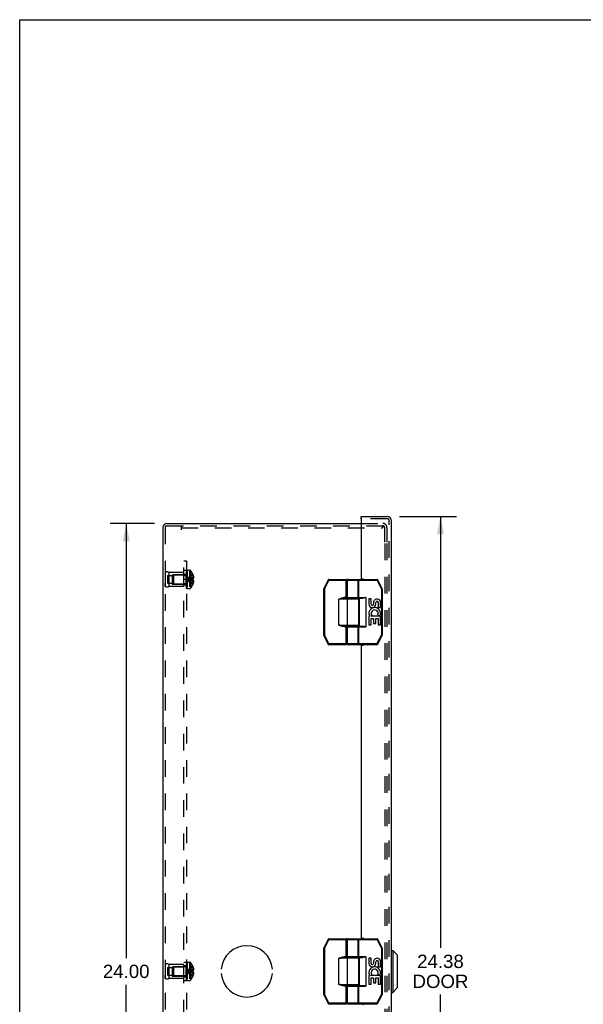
# Model space of a CAD drawing. Header units: inches. Extents: x 0 to 81, y 0 to 52.4.
# Tile 9 of 14: x 0 to 15.1, y 26 to 52.4. Entities that reach past the tile are written whole.
import ezdxf

# ---------------------------------------------------------------- set-up
doc = ezdxf.new("R2010")
doc.units = ezdxf.units.IN
doc.header["$LTSCALE"] = 4.452381
doc.header["$MEASUREMENT"] = 0
doc.linetypes.add('HIDDEN', pattern=[0.2, 0.1, -0.1])
doc.layers.get('0').update_dxf_attribs({"linetype": 'CONTINUOUS'})
for name, color, linetype in [('DEFAULT_2', 8, 'HIDDEN'), ('DIMENSIONS', 7, 'CONTINUOUS'), ('DOOR_ASSEMBLY', 7, 'CONTINUOUS'), ('OPEN', 7, 'CONTINUOUS'), ('SUBPANEL', 7, 'CONTINUOUS')]:
    doc.layers.add(name, color=color, linetype=linetype)
doc.styles.get("Standard").update_dxf_attribs({"font": 'arial.ttf'})
doc.dimstyles.new('DIMSTYLE_1', dxfattribs={"dimtxt": 0.357143, "dimasz": 0.47619, "dimexe": 0.09, "dimexo": 0.07, "dimgap": 0.0375, "dimtad": 0, "dimtih": 1, "dimtoh": 1, "dimzin": 4, "dimdsep": 46, "dimtxsty": 'Standard', "dimblk": '_FILLED', "dimblk1": '_FILLED', "dimblk2": '_FILLED', "dimcen": 0.09, "dimadec": 3, "dimazin": 1, "dimtfac": 1, "dimtdec": 3, "dimtofl": 0, "dimtmove": 0, "dimatfit": 3, "dimldrblk": '_FILLED', "dimfxl": 0, "dimtolj": 1, "dimtzin": 4, "dimarcsym": 0})

# ---------------------------------------------------------------- blocks, each defined once
blk = doc.blocks.new('_FILLED')
at = {"color": 0, "linetype": 'ByBlock'}
blk.add_solid([(0, 0), (-1, 0.2), (-1, -0.2)], dxfattribs=at)
blk = doc.blocks.new('*D8')
at = {"layer": 'DIMENSIONS', "color": 2, "linetype": 'Continuous'}
for p, q in [((10.17, 39.073), (11.691, 39.073)), ((11.262, 39.073), (11.262, 27.512)), ((11.262, 14.698), (11.262, 26.262)), ((10.17, 14.698), (11.691, 14.698))]:
    blk.add_line(p, q, dxfattribs=at)
at = {"layer": 'DIMENSIONS', "color": 2, "linetype": 'Continuous', "xscale": 0.4761904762, "yscale": 0.4761904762, "zscale": 0.4761904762}
for p, rotation in [((11.262, 39.073), 90), ((11.262, 14.698), 270)]:
    blk.add_blockref('_FILLED', p, dxfattribs=dict(at, rotation=rotation))
at = {"layer": 'DIMENSIONS', "color": 2, "linetype": 'Continuous', "insert": (11.262, 27.333), "char_height": 0.3571, "width": 1.49495, "attachment_point": 2, "line_spacing_factor": 0.9}
blk.add_mtext('24.38\\PDOOR', dxfattribs=at)
blk = doc.blocks.new('*D14')
at = {"layer": 'DIMENSIONS', "color": 2, "linetype": 'Continuous'}
for p, q in [((3.608, 38.886), (2.422, 38.886)), ((2.851, 38.886), (2.851, 27.243)), ((2.851, 14.886), (2.851, 26.529)), ((3.608, 14.886), (2.422, 14.886))]:
    blk.add_line(p, q, dxfattribs=at)
at = {"layer": 'DIMENSIONS', "color": 2, "linetype": 'Continuous', "xscale": 0.4761904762, "yscale": 0.4761904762, "zscale": 0.4761904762}
for p, rotation in [((2.851, 38.886), 90), ((2.851, 14.886), 270)]:
    blk.add_blockref('_FILLED', p, dxfattribs=dict(at, rotation=rotation))
at = {"layer": 'DIMENSIONS', "color": 2, "linetype": 'Continuous', "insert": (2.851, 27.065), "char_height": 0.3571, "width": 1.24801, "attachment_point": 2, "line_spacing_factor": 0.9}
blk.add_mtext('24.00', dxfattribs=at)

msp = doc.modelspace()

# ---------------------------------------------------------------- linework, layer by layer
at = {"color": 7, "linetype": 'Continuous'}
for p, q in [((0, 0), (0, 52.381)), ((0, 52.381), (80.952, 52.381))]:
    msp.add_line(p, q, dxfattribs=at)
at = {"color": 3, "linetype": 'Continuous'}
for p, q in [((3.942, 38.886), (9.139, 38.886)), ((3.83, 38.774), (3.83, 14.998))]:
    msp.add_line(p, q, dxfattribs=at)
msp.add_arc((3.942, 38.774), 0.112, 90, 180, dxfattribs=at)
at = {"layer": 'DEFAULT_2', "color": 8, "linetype": 'HIDDEN'}
for p, q in [((3.942, 38.826), (9.71, 38.826)), ((4.33, 38.714), (4.33, 38.826)), ((9.139, 38.886), (9.718, 38.886)), ((9.71, 38.826), (9.71, 38.766)), ((9.71, 38.826), (9.718, 38.826)), ((3.89, 38.774), (3.89, 14.998)), ((4.33, 38.766), (9.71, 38.766)), ((9.77, 38.386), (9.77, 38.774)), ((9.83, 38.774), (9.83, 38.386)), ((9.77, 38.346), (9.77, 15.426)), ((9.83, 38.346), (9.83, 15.426)), ((3.89, 37.574), (3.89, 37.198)), ((3.89, 37.574), (3.89, 37.486)), ((3.953, 37.487), (3.953, 37.284)), ((3.953, 37.487), (4.078, 37.487)), ((3.99, 37.574), (3.99, 37.198)), ((4.39, 37.574), (3.99, 37.574)), ((4.078, 37.511), (4.078, 37.261)), ((4.078, 37.511), (4.39, 37.511)), ((4.11, 37.5), (4.12, 37.51)), ((4.11, 37.5), (4.11, 37.272)), ((4.12, 37.51), (4.12, 37.262)), ((4.447, 37.51), (4.12, 37.51)), ((4.39, 37.198), (4.39, 37.574)), ((4.447, 37.51), (4.447, 37.262)), ((4.465, 37.14), (4.465, 37.629)), ((4.48, 37.629), (4.465, 37.629)), ((4.48, 37.629), (4.465, 37.629)), ((4.48, 37.624), (4.465, 37.624)), ((4.48, 37.622), (4.465, 37.622)), ((4.48, 37.613), (4.465, 37.613)), ((4.48, 37.594), (4.465, 37.594)), ((4.465, 37.594), (4.48, 37.594)), ((4.48, 37.592), (4.465, 37.592)), ((4.48, 37.59), (4.465, 37.59)), ((4.465, 37.587), (4.48, 37.587)), ((4.465, 37.584), (4.48, 37.584)), ((4.48, 37.577), (4.465, 37.577)), ((4.465, 37.574), (4.48, 37.574)), ((4.465, 37.568), (4.48, 37.568)), ((4.465, 37.566), (4.48, 37.566)), ((4.465, 37.565), (4.48, 37.565)), ((4.48, 37.564), (4.465, 37.564)), ((4.465, 37.54), (4.48, 37.54)), ((4.465, 37.528), (4.48, 37.528)), ((4.48, 37.524), (4.465, 37.524)), ((4.48, 37.523), (4.465, 37.523)), ((4.48, 37.52), (4.465, 37.52)), ((4.465, 37.513), (4.48, 37.513)), ((4.465, 37.511), (4.48, 37.511)), ((4.465, 37.51), (4.48, 37.51)), ((4.48, 37.498), (4.465, 37.498)), ((4.48, 37.485), (4.465, 37.485)), ((4.465, 37.469), (4.48, 37.469)), ((4.465, 37.458), (4.48, 37.458)), ((4.48, 37.629), (4.48, 37.14)), ((4.485, 37.14), (4.485, 37.632)), ((4.485, 37.632), (4.546, 37.632)), ((4.546, 37.632), (4.546, 37.14)), ((4.572, 37.62), (4.572, 37.152)), ((4.631, 37.526), (4.63, 37.526)), ((4.63, 37.526), (4.631, 37.525)), ((4.631, 37.525), (4.631, 37.404)), ((4.631, 37.49), (4.644, 37.49)), ((3.89, 37.198), (3.89, 37.286)), ((3.953, 37.284), (4.078, 37.284)), ((4.39, 37.198), (3.99, 37.198)), ((4.078, 37.261), (4.39, 37.261)), ((4.11, 37.272), (4.12, 37.262)), ((4.447, 37.262), (4.12, 37.262)), ((4.465, 37.439), (4.48, 37.439)), ((4.48, 37.433), (4.465, 37.433)), ((4.465, 37.432), (4.48, 37.432)), ((4.48, 37.424), (4.465, 37.424)), ((4.48, 37.399), (4.465, 37.399)), ((4.48, 37.389), (4.465, 37.389)), ((4.465, 37.384), (4.48, 37.384)), ((4.465, 37.375), (4.48, 37.375)), ((4.465, 37.355), (4.48, 37.355)), ((4.465, 37.345), (4.48, 37.345)), ((4.48, 37.334), (4.465, 37.334)), ((4.48, 37.322), (4.465, 37.322)), ((4.465, 37.299), (4.48, 37.299)), ((4.465, 37.299), (4.48, 37.299)), ((4.48, 37.298), (4.465, 37.298)), ((4.465, 37.294), (4.48, 37.294)), ((4.48, 37.292), (4.465, 37.292)), ((4.48, 37.292), (4.465, 37.292)), ((4.465, 37.277), (4.48, 37.277)), ((4.465, 37.265), (4.48, 37.265)), ((4.48, 37.244), (4.465, 37.244)), ((4.48, 37.231), (4.465, 37.231)), ((4.465, 37.231), (4.48, 37.231)), ((4.465, 37.229), (4.48, 37.229)), ((4.465, 37.229), (4.48, 37.229)), ((4.465, 37.217), (4.48, 37.217)), ((4.48, 37.212), (4.465, 37.212)), ((4.48, 37.211), (4.465, 37.211)), ((4.48, 37.209), (4.465, 37.209)), ((4.465, 37.206), (4.48, 37.206)), ((4.495, 37.389), (4.47, 37.386)), ((4.602, 37.371), (4.573, 37.373)), ((4.631, 37.368), (4.602, 37.371)), ((4.63, 37.404), (4.631, 37.401)), ((4.631, 37.404), (4.63, 37.404)), ((4.631, 37.371), (4.63, 37.368)), ((4.631, 37.368), (4.63, 37.368)), ((4.631, 37.247), (4.63, 37.246)), ((4.63, 37.246), (4.631, 37.245)), ((4.631, 37.436), (4.653, 37.436)), ((4.631, 37.404), (4.644, 37.404)), ((4.631, 37.368), (4.631, 37.247)), ((4.644, 37.368), (4.631, 37.368)), ((4.631, 37.336), (4.653, 37.336)), ((4.631, 37.281), (4.644, 37.281)), ((4.465, 37.192), (4.48, 37.192)), ((4.465, 37.191), (4.48, 37.191)), ((4.465, 37.187), (4.48, 37.187)), ((4.465, 37.186), (4.48, 37.186)), ((4.48, 37.179), (4.465, 37.179)), ((4.465, 37.178), (4.48, 37.178)), ((4.48, 37.167), (4.465, 37.167)), ((4.48, 37.161), (4.465, 37.161)), ((4.48, 37.156), (4.465, 37.156)), ((4.48, 37.156), (4.465, 37.156)), ((4.48, 37.15), (4.465, 37.15)), ((4.48, 37.14), (4.465, 37.14)), ((4.48, 37.14), (4.465, 37.14)), ((4.485, 37.14), (4.546, 37.14)), ((3.89, 27.074), (3.89, 26.698)), ((3.89, 27.074), (3.89, 26.986)), ((3.953, 26.987), (3.953, 26.784)), ((3.953, 26.987), (4.078, 26.987)), ((3.99, 27.074), (3.99, 26.698)), ((4.39, 27.074), (3.99, 27.074)), ((4.078, 27.011), (4.078, 26.761)), ((4.078, 27.011), (4.39, 27.011)), ((4.11, 27), (4.12, 27.01)), ((4.11, 27), (4.11, 26.772)), ((4.12, 27.01), (4.12, 26.762)), ((4.447, 27.01), (4.12, 27.01)), ((4.39, 26.698), (4.39, 27.074)), ((4.447, 27.01), (4.447, 26.762)), ((4.465, 26.64), (4.465, 27.129)), ((4.48, 27.129), (4.465, 27.129)), ((4.48, 27.129), (4.465, 27.129)), ((4.48, 27.124), (4.465, 27.124)), ((4.48, 27.122), (4.465, 27.122)), ((4.48, 27.113), (4.465, 27.113)), ((4.48, 27.094), (4.465, 27.094)), ((4.465, 27.094), (4.48, 27.094)), ((4.48, 27.092), (4.465, 27.092)), ((4.48, 27.09), (4.465, 27.09)), ((4.465, 27.087), (4.48, 27.087)), ((4.465, 27.084), (4.48, 27.084)), ((4.48, 27.077), (4.465, 27.077)), ((4.465, 27.074), (4.48, 27.074)), ((4.465, 27.068), (4.48, 27.068)), ((4.465, 27.066), (4.48, 27.066)), ((4.465, 27.065), (4.48, 27.065)), ((4.48, 27.064), (4.465, 27.064)), ((4.465, 27.04), (4.48, 27.04)), ((4.465, 27.028), (4.48, 27.028)), ((4.48, 27.024), (4.465, 27.024)), ((4.48, 27.023), (4.465, 27.023)), ((4.48, 27.02), (4.465, 27.02)), ((4.465, 27.013), (4.48, 27.013)), ((4.465, 27.011), (4.48, 27.011)), ((4.465, 27.01), (4.48, 27.01)), ((4.48, 26.998), (4.465, 26.998)), ((4.48, 26.985), (4.465, 26.985)), ((4.465, 26.969), (4.48, 26.969)), ((4.465, 26.958), (4.48, 26.958)), ((4.465, 26.939), (4.48, 26.939)), ((4.48, 26.933), (4.465, 26.933)), ((4.465, 26.932), (4.48, 26.932)), ((4.48, 26.924), (4.465, 26.924)), ((4.48, 27.129), (4.48, 26.64)), ((4.485, 26.64), (4.485, 27.132)), ((4.485, 27.132), (4.546, 27.132)), ((4.546, 27.132), (4.546, 26.64)), ((4.572, 27.12), (4.572, 26.652)), ((4.63, 27.026), (4.631, 27.025)), ((4.631, 27.026), (4.63, 27.026)), ((4.631, 27.025), (4.631, 26.904)), ((4.631, 26.99), (4.644, 26.99)), ((4.631, 26.936), (4.653, 26.936)), ((3.89, 26.698), (3.89, 26.786)), ((3.953, 26.784), (4.078, 26.784)), ((4.39, 26.698), (3.99, 26.698)), ((4.078, 26.761), (4.39, 26.761)), ((4.11, 26.772), (4.12, 26.762)), ((4.447, 26.762), (4.12, 26.762)), ((4.48, 26.899), (4.465, 26.899)), ((4.48, 26.889), (4.465, 26.889)), ((4.465, 26.884), (4.48, 26.884)), ((4.465, 26.875), (4.48, 26.875)), ((4.465, 26.855), (4.48, 26.855)), ((4.465, 26.845), (4.48, 26.845)), ((4.48, 26.834), (4.465, 26.834)), ((4.48, 26.822), (4.465, 26.822)), ((4.465, 26.799), (4.48, 26.799)), ((4.465, 26.799), (4.48, 26.799)), ((4.48, 26.798), (4.465, 26.798)), ((4.465, 26.794), (4.48, 26.794)), ((4.48, 26.792), (4.465, 26.792)), ((4.48, 26.792), (4.465, 26.792)), ((4.465, 26.777), (4.48, 26.777)), ((4.465, 26.765), (4.48, 26.765)), ((4.48, 26.744), (4.465, 26.744)), ((4.48, 26.731), (4.465, 26.731)), ((4.465, 26.731), (4.48, 26.731)), ((4.465, 26.729), (4.48, 26.729)), ((4.465, 26.729), (4.48, 26.729)), ((4.465, 26.717), (4.48, 26.717)), ((4.48, 26.712), (4.465, 26.712)), ((4.48, 26.711), (4.465, 26.711)), ((4.48, 26.709), (4.465, 26.709)), ((4.465, 26.706), (4.48, 26.706)), ((4.465, 26.692), (4.48, 26.692)), ((4.465, 26.691), (4.48, 26.691)), ((4.465, 26.687), (4.48, 26.687)), ((4.465, 26.686), (4.48, 26.686)), ((4.48, 26.679), (4.465, 26.679)), ((4.465, 26.678), (4.48, 26.678)), ((4.48, 26.667), (4.465, 26.667)), ((4.48, 26.661), (4.465, 26.661)), ((4.48, 26.656), (4.465, 26.656)), ((4.48, 26.656), (4.465, 26.656)), ((4.48, 26.65), (4.465, 26.65)), ((4.495, 26.889), (4.47, 26.886)), ((4.494, 26.889), (4.47, 26.886)), ((4.602, 26.871), (4.573, 26.873)), ((4.631, 26.868), (4.602, 26.871)), ((4.63, 26.904), (4.631, 26.904)), ((4.63, 26.868), (4.631, 26.868)), ((4.631, 26.747), (4.63, 26.746)), ((4.63, 26.746), (4.631, 26.745)), ((4.631, 26.904), (4.644, 26.904)), ((4.631, 26.868), (4.631, 26.747)), ((4.644, 26.868), (4.631, 26.868)), ((4.631, 26.836), (4.653, 26.836)), ((4.631, 26.781), (4.644, 26.781)), ((4.48, 26.64), (4.465, 26.64)), ((4.48, 26.64), (4.465, 26.64)), ((4.485, 26.64), (4.546, 26.64))]:
    msp.add_line(p, q, dxfattribs=at)
for points in [[(4.63, 37.526), (4.602, 37.507), (4.573, 37.485), (4.546, 37.463), (4.52, 37.439), (4.494, 37.413), (4.47, 37.386)], [(4.631, 37.49), (4.602, 37.476), (4.574, 37.46), (4.546, 37.443), (4.52, 37.425), (4.495, 37.406), (4.47, 37.386)], [(4.644, 37.49), (4.645, 37.483), (4.647, 37.476), (4.648, 37.47), (4.65, 37.463), (4.651, 37.456), (4.652, 37.449), (4.652, 37.442), (4.653, 37.436)], [(4.631, 37.436), (4.602, 37.429), (4.574, 37.421), (4.546, 37.413), (4.52, 37.405), (4.495, 37.396), (4.47, 37.386)], [(4.63, 37.246), (4.602, 37.265), (4.573, 37.287), (4.546, 37.309), (4.52, 37.333), (4.494, 37.359), (4.47, 37.386)], [(4.631, 37.281), (4.602, 37.296), (4.574, 37.312), (4.546, 37.329), (4.52, 37.347), (4.495, 37.366), (4.47, 37.386)], [(4.574, 37.373), (4.546, 37.376), (4.52, 37.379), (4.494, 37.383), (4.47, 37.386)], [(4.546, 37.376), (4.52, 37.379), (4.495, 37.383), (4.47, 37.386)], [(4.631, 37.336), (4.602, 37.343), (4.574, 37.351), (4.546, 37.359), (4.52, 37.367), (4.495, 37.376), (4.47, 37.386)], [(4.631, 37.404), (4.602, 37.401), (4.574, 37.399), (4.546, 37.396), (4.52, 37.393), (4.494, 37.389)], [(4.63, 37.404), (4.602, 37.401), (4.573, 37.399), (4.546, 37.396), (4.52, 37.393)], [(4.631, 37.386), (4.631, 37.389), (4.631, 37.392), (4.631, 37.395), (4.631, 37.398), (4.631, 37.401), (4.63, 37.404)], [(4.63, 37.368), (4.631, 37.371), (4.631, 37.374), (4.631, 37.377), (4.631, 37.38), (4.631, 37.383), (4.631, 37.386)], [(4.631, 37.398), (4.631, 37.395), (4.631, 37.392)], [(4.631, 37.38), (4.631, 37.377), (4.631, 37.374)], [(4.653, 37.436), (4.652, 37.433), (4.652, 37.43), (4.651, 37.427), (4.651, 37.424), (4.65, 37.421), (4.649, 37.417), (4.648, 37.414), (4.647, 37.411), (4.645, 37.408), (4.644, 37.404)], [(4.644, 37.368), (4.645, 37.364), (4.647, 37.361), (4.648, 37.358), (4.649, 37.354), (4.65, 37.351), (4.651, 37.348), (4.651, 37.345), (4.652, 37.342), (4.652, 37.339), (4.653, 37.336)], [(4.653, 37.336), (4.652, 37.33), (4.652, 37.323), (4.651, 37.316), (4.65, 37.309), (4.648, 37.302), (4.647, 37.296), (4.645, 37.289), (4.644, 37.281)], [(4.63, 27.026), (4.602, 27.007), (4.573, 26.985), (4.546, 26.963), (4.52, 26.939), (4.494, 26.913), (4.47, 26.886)], [(4.631, 26.99), (4.602, 26.976), (4.574, 26.96), (4.546, 26.943), (4.52, 26.925), (4.495, 26.906), (4.47, 26.886)], [(4.631, 26.936), (4.602, 26.929), (4.574, 26.921), (4.546, 26.913), (4.52, 26.905), (4.495, 26.896), (4.47, 26.886)], [(4.644, 26.99), (4.645, 26.983), (4.647, 26.976), (4.648, 26.97), (4.65, 26.963), (4.651, 26.956), (4.652, 26.949), (4.652, 26.942), (4.653, 26.936)], [(4.653, 26.936), (4.652, 26.933), (4.652, 26.93), (4.651, 26.927), (4.651, 26.924), (4.65, 26.921), (4.649, 26.917), (4.648, 26.914), (4.647, 26.911), (4.645, 26.908), (4.644, 26.904)], [(4.631, 26.781), (4.602, 26.796), (4.574, 26.812), (4.546, 26.829), (4.52, 26.847), (4.495, 26.866), (4.47, 26.886)], [(4.63, 26.746), (4.602, 26.765), (4.573, 26.787), (4.546, 26.809), (4.52, 26.833), (4.494, 26.859), (4.47, 26.886)], [(4.574, 26.873), (4.546, 26.876), (4.52, 26.879), (4.494, 26.883), (4.47, 26.886)], [(4.546, 26.876), (4.52, 26.879), (4.495, 26.883), (4.47, 26.886)], [(4.631, 26.836), (4.602, 26.843), (4.574, 26.851), (4.546, 26.859), (4.52, 26.867), (4.495, 26.876), (4.47, 26.886)], [(4.631, 26.904), (4.602, 26.901), (4.574, 26.899), (4.546, 26.896), (4.52, 26.893), (4.494, 26.889)], [(4.63, 26.904), (4.602, 26.901), (4.573, 26.899), (4.546, 26.896), (4.52, 26.893)], [(4.631, 26.892), (4.631, 26.895), (4.631, 26.898), (4.631, 26.901), (4.63, 26.904)], [(4.631, 26.886), (4.631, 26.883), (4.631, 26.88), (4.631, 26.877), (4.631, 26.874), (4.631, 26.871), (4.63, 26.868)], [(4.631, 26.892), (4.631, 26.889), (4.631, 26.886)], [(4.644, 26.868), (4.645, 26.864), (4.647, 26.861), (4.648, 26.858), (4.649, 26.854), (4.65, 26.851), (4.651, 26.848), (4.651, 26.845), (4.652, 26.842), (4.652, 26.839), (4.653, 26.836)], [(4.653, 26.836), (4.652, 26.83), (4.652, 26.823), (4.651, 26.816), (4.65, 26.809), (4.648, 26.802), (4.647, 26.796), (4.645, 26.789), (4.644, 26.781)]]:
    msp.add_lwpolyline(points, dxfattribs=at)
for centre, radius, start, end in [((3.942, 38.774), 0.052, 90, 180), ((9.718, 38.774), 0.112, 0, 90), ((9.718, 38.774), 0.052, 0, 90), ((3.94, 37.487), 0.1, 60.0508, 119.9492), ((4.447, 37.547), 0.0372, 270, 297.5399), ((4.447, 37.547), 0.0372, 329.9503, 360), ((4.546, 37.597), 0.035, 40.9334, 90), ((4.303, 37.386), 0.357, 23.1903, 40.9334), ((4.303, 37.386), 0.357, 17.0407, 23.0017), ((3.94, 37.285), 0.1, 240.0508, 299.9492), ((4.447, 37.225), 0.0372, 62.4601, 90), ((4.447, 37.225), 0.0372, 0, 30.0497), ((4.303, 37.386), 0.357, 319.0666, 336.8097), ((4.303, 37.386), 0.357, 336.9983, 342.9593), ((4.546, 37.175), 0.035, 270, 319.0666), ((3.94, 26.987), 0.1, 60.0508, 119.9492), ((4.447, 27.047), 0.0372, 270, 297.5399), ((4.447, 27.047), 0.0372, 329.9503, 360), ((4.546, 27.097), 0.035, 40.9334, 90), ((4.303, 26.886), 0.357, 23.1903, 40.9334), ((4.303, 26.886), 0.357, 17.0407, 23.0017), ((3.94, 26.785), 0.1, 240.0508, 299.9492), ((4.447, 26.725), 0.0372, 62.4601, 90), ((4.447, 26.725), 0.0372, 0, 30.0497), ((4.546, 26.675), 0.035, 270, 319.0666), ((4.303, 26.886), 0.357, 319.0666, 336.8097), ((4.303, 26.886), 0.357, 336.9983, 342.9593)]:
    msp.add_arc(centre, radius, start, end, dxfattribs=at)
at = {"layer": 'DOOR_ASSEMBLY', "color": 7, "linetype": 'Continuous'}
for p, q in [((9.139, 39.013), (9.139, 39.073)), ((9.154, 39.013), (9.139, 39.013)), ((8.255, 37.375), (8.138, 37.14)), ((8.273, 37.366), (8.156, 37.131)), ((8.255, 37.375), (8.273, 37.366)), ((8.273, 37.366), (8.273, 37.386)), ((8.273, 37.386), (8.737, 37.386)), ((8.273, 37.366), (8.757, 37.366)), ((8.737, 36.881), (8.737, 37.386)), ((8.757, 36.901), (8.757, 37.366)), ((8.771, 36.906), (8.771, 37.366)), ((8.771, 37.366), (9.565, 37.366)), ((8.791, 37.386), (9.565, 37.386)), ((9.057, 36.906), (9.057, 37.366)), ((9.073, 36.886), (9.073, 37.386)), ((9.565, 37.386), (9.565, 37.366)), ((9.565, 37.366), (9.583, 37.375)), ((9.683, 37.131), (9.565, 37.366)), ((9.701, 37.14), (9.583, 37.375)), ((8.136, 37.131), (8.136, 35.891)), ((8.136, 37.131), (8.156, 37.131)), ((8.156, 37.131), (8.138, 37.14)), ((8.156, 37.131), (8.156, 35.891)), ((9.701, 37.14), (9.683, 37.131)), ((9.683, 37.131), (9.683, 35.891)), ((9.683, 37.131), (9.703, 37.131)), ((9.703, 37.131), (9.703, 35.891)), ((8.546, 36.161), (8.546, 36.861)), ((9.077, 36.861), (8.546, 36.861)), ((8.688, 36.881), (8.688, 36.901)), ((8.757, 36.901), (8.688, 36.901)), ((9.057, 36.881), (8.688, 36.881)), ((8.771, 36.906), (9.263, 36.906)), ((8.775, 36.161), (8.775, 36.861)), ((8.791, 36.886), (9.181, 36.886)), ((8.841, 36.881), (8.841, 36.886)), ((8.997, 36.881), (8.997, 36.886)), ((9.077, 36.161), (9.077, 36.861)), ((9.083, 36.886), (9.083, 36.136)), ((9.263, 36.906), (9.263, 36.116)), ((9.346, 36.862), (9.346, 36.725)), ((9.408, 36.862), (9.346, 36.862)), ((9.408, 36.725), (9.408, 36.862)), ((9.474, 36.788), (9.474, 36.719)), ((9.534, 36.725), (9.534, 36.767)), ((9.597, 36.767), (9.597, 36.631)), ((9.66, 36.631), (9.66, 36.767)), ((9.398, 36.401), (9.426, 36.42)), ((9.589, 36.437), (9.647, 36.412)), ((9.597, 36.631), (9.66, 36.631)), ((8.546, 36.161), (9.077, 36.161)), ((8.566, 36.157), (8.546, 36.161)), ((8.688, 36.121), (8.688, 36.141)), ((8.688, 36.141), (9.057, 36.141)), ((8.737, 35.636), (8.737, 36.141)), ((8.841, 36.136), (8.841, 36.141)), ((8.997, 36.136), (8.997, 36.141)), ((9.346, 36.401), (9.346, 36.17)), ((9.364, 36.401), (9.346, 36.401)), ((9.346, 36.17), (9.408, 36.17)), ((9.66, 36.401), (9.398, 36.401)), ((9.408, 36.17), (9.408, 36.338)), ((9.408, 36.338), (9.474, 36.338)), ((9.474, 36.338), (9.474, 36.202)), ((9.474, 36.202), (9.534, 36.202)), ((9.534, 36.202), (9.534, 36.338)), ((9.534, 36.338), (9.597, 36.338)), ((9.597, 36.338), (9.597, 36.17)), ((9.597, 36.17), (9.66, 36.17)), ((9.66, 36.17), (9.66, 36.401)), ((8.156, 35.891), (8.136, 35.891)), ((8.138, 35.882), (8.156, 35.891)), ((8.138, 35.882), (8.26, 35.647)), ((8.156, 35.891), (8.278, 35.656)), ((8.688, 36.121), (8.757, 36.121)), ((8.757, 35.656), (8.757, 36.121)), ((8.771, 35.656), (8.771, 36.116)), ((8.771, 36.116), (9.263, 36.116)), ((8.791, 36.136), (9.181, 36.136)), ((9.057, 35.656), (9.057, 36.116)), ((9.073, 35.636), (9.073, 36.136)), ((9.561, 35.656), (9.683, 35.891)), ((9.578, 35.647), (9.7, 35.882)), ((9.703, 35.891), (9.683, 35.891)), ((9.683, 35.891), (9.7, 35.882)), ((8.278, 35.656), (8.26, 35.647)), ((8.278, 35.636), (8.278, 35.656)), ((8.757, 35.656), (8.278, 35.656)), ((8.737, 35.636), (8.278, 35.636)), ((9.561, 35.656), (8.771, 35.656)), ((9.561, 35.636), (8.791, 35.636)), ((9.561, 35.656), (9.561, 35.636)), ((9.578, 35.647), (9.561, 35.656)), ((8.255, 27.75), (8.138, 27.515)), ((8.273, 27.741), (8.156, 27.506)), ((8.255, 27.75), (8.273, 27.741)), ((8.273, 27.761), (8.737, 27.761)), ((8.273, 27.741), (8.273, 27.761)), ((8.273, 27.741), (8.757, 27.741)), ((8.737, 27.256), (8.737, 27.761)), ((8.757, 27.276), (8.757, 27.741)), ((8.771, 27.741), (9.565, 27.741)), ((8.771, 27.281), (8.771, 27.741)), ((8.791, 27.761), (9.565, 27.761)), ((9.057, 27.281), (9.057, 27.741)), ((9.073, 27.261), (9.073, 27.761)), ((9.565, 27.761), (9.565, 27.741)), ((9.565, 27.741), (9.583, 27.75)), ((9.683, 27.506), (9.565, 27.741)), ((9.701, 27.515), (9.583, 27.75)), ((8.136, 27.506), (8.156, 27.506)), ((8.136, 27.506), (8.136, 26.266)), ((8.156, 27.506), (8.138, 27.515)), ((8.156, 27.506), (8.156, 26.266)), ((9.701, 27.515), (9.683, 27.506)), ((9.683, 27.506), (9.703, 27.506)), ((9.683, 27.506), (9.683, 26.266)), ((9.703, 27.506), (9.703, 26.266)), ((9.949, 27.448), (9.987, 27.448)), ((10.105, 27.33), (9.987, 27.448)), ((9.987, 27.448), (9.987, 26.323)), ((9.077, 27.236), (8.546, 27.236)), ((8.546, 26.536), (8.546, 27.236)), ((8.757, 27.276), (8.688, 27.276)), ((8.688, 27.256), (8.688, 27.276)), ((9.057, 27.256), (8.688, 27.256)), ((8.771, 27.281), (9.263, 27.281)), ((8.775, 26.536), (8.775, 27.236)), ((8.791, 27.261), (9.181, 27.261)), ((8.841, 27.256), (8.841, 27.261)), ((8.997, 27.256), (8.997, 27.261)), ((9.077, 26.536), (9.077, 27.236)), ((9.083, 27.261), (9.083, 26.511)), ((9.263, 27.281), (9.263, 26.491)), ((9.408, 27.237), (9.346, 27.237)), ((9.346, 27.237), (9.346, 27.1)), ((9.408, 27.1), (9.408, 27.237)), ((10.105, 27.33), (10.105, 26.441)), ((9.474, 27.163), (9.474, 27.094)), ((9.534, 27.1), (9.534, 27.142)), ((9.597, 27.142), (9.597, 27.006)), ((9.597, 27.006), (9.66, 27.006)), ((9.66, 27.006), (9.66, 27.142)), ((9.364, 26.776), (9.346, 26.776)), ((9.346, 26.776), (9.346, 26.545)), ((9.398, 26.776), (9.426, 26.795)), ((9.66, 26.776), (9.398, 26.776)), ((9.408, 26.713), (9.474, 26.713)), ((9.408, 26.545), (9.408, 26.713)), ((9.474, 26.713), (9.474, 26.577)), ((9.534, 26.713), (9.597, 26.713)), ((9.534, 26.577), (9.534, 26.713)), ((9.589, 26.812), (9.647, 26.787)), ((9.597, 26.713), (9.597, 26.545)), ((9.66, 26.545), (9.66, 26.776)), ((8.546, 26.536), (9.077, 26.536)), ((8.566, 26.532), (8.546, 26.536)), ((8.688, 26.516), (9.057, 26.516)), ((8.688, 26.496), (8.688, 26.516)), ((8.688, 26.496), (8.757, 26.496)), ((8.737, 26.011), (8.737, 26.516)), ((8.757, 26.031), (8.757, 26.496)), ((8.771, 26.491), (9.263, 26.491)), ((8.771, 26.031), (8.771, 26.491)), ((8.791, 26.511), (9.181, 26.511)), ((8.841, 26.511), (8.841, 26.516)), ((8.997, 26.511), (8.997, 26.516)), ((9.057, 26.031), (9.057, 26.491)), ((9.073, 26.011), (9.073, 26.511)), ((9.346, 26.545), (9.408, 26.545)), ((9.474, 26.577), (9.534, 26.577)), ((9.597, 26.545), (9.66, 26.545)), ((10.105, 26.441), (9.987, 26.323)), ((8.156, 26.266), (8.136, 26.266)), ((8.138, 26.257), (8.156, 26.266)), ((8.138, 26.257), (8.26, 26.022)), ((8.156, 26.266), (8.278, 26.031)), ((9.561, 26.031), (9.683, 26.266)), ((9.578, 26.022), (9.7, 26.257)), ((9.703, 26.266), (9.683, 26.266)), ((9.683, 26.266), (9.7, 26.257)), ((9.949, 26.323), (9.987, 26.323)), ((8.278, 26.031), (8.26, 26.022)), ((8.757, 26.031), (8.278, 26.031)), ((8.278, 26.011), (8.278, 26.031)), ((8.737, 26.011), (8.278, 26.011)), ((9.561, 26.031), (8.771, 26.031)), ((9.561, 26.011), (8.791, 26.011)), ((9.578, 26.022), (9.561, 26.031)), ((9.561, 26.031), (9.561, 26.011))]:
    msp.add_line(p, q, dxfattribs=at)
at = {"layer": 'DOOR_ASSEMBLY', "color": 3, "linetype": 'Continuous'}
for p, q in [((9.139, 39.073), (9.837, 39.073)), ((9.139, 38.998), (9.139, 37.416)), ((9.949, 14.81), (9.949, 38.961)), ((9.154, 37.401), (9.185, 37.401)), ((9.154, 35.621), (9.185, 35.621)), ((9.139, 35.606), (9.139, 27.791)), ((9.154, 27.776), (9.185, 27.776))]:
    msp.add_line(p, q, dxfattribs=at)
at = {"layer": 'DOOR_ASSEMBLY', "color": 8, "linetype": 'HIDDEN'}
for p, q in [((9.837, 39.013), (9.154, 39.013)), ((9.889, 14.81), (9.889, 38.961))]:
    msp.add_line(p, q, dxfattribs=at)
at = {"layer": 'DOOR_ASSEMBLY', "color": 7, "linetype": 'Continuous'}
for points in [[(9.041, 37.386), (9.044, 37.386), (9.046, 37.385), (9.048, 37.384), (9.051, 37.382), (9.052, 37.38), (9.054, 37.378), (9.055, 37.375), (9.056, 37.372), (9.057, 37.369), (9.057, 37.366)], [(8.546, 36.861), (8.553, 36.864), (8.559, 36.866), (8.565, 36.869), (8.571, 36.871), (8.577, 36.873), (8.583, 36.876), (8.59, 36.878), (8.596, 36.881)], [(8.546, 36.861), (8.56, 36.864), (8.566, 36.865), (8.573, 36.866), (8.579, 36.867), (8.586, 36.868), (8.593, 36.87), (8.6, 36.871)], [(8.596, 36.881), (8.605, 36.884), (8.614, 36.887), (8.623, 36.89), (8.631, 36.892), (8.639, 36.894), (8.647, 36.896), (8.655, 36.898), (8.662, 36.899), (8.669, 36.9), (8.675, 36.9), (8.682, 36.901), (8.688, 36.901)], [(8.6, 36.871), (8.609, 36.873), (8.618, 36.874), (8.627, 36.875), (8.635, 36.877), (8.643, 36.878), (8.651, 36.879), (8.658, 36.879), (8.665, 36.88), (8.671, 36.88), (8.677, 36.881), (8.683, 36.881), (8.688, 36.881)], [(8.775, 36.861), (8.775, 36.864), (8.776, 36.867), (8.777, 36.87), (8.779, 36.873), (8.78, 36.875), (8.783, 36.877), (8.785, 36.879), (8.788, 36.88), (8.791, 36.881), (8.793, 36.881)], [(9.057, 36.906), (9.057, 36.903), (9.056, 36.9), (9.055, 36.897), (9.054, 36.894), (9.052, 36.892), (9.051, 36.89), (9.048, 36.888), (9.046, 36.887), (9.044, 36.886), (9.041, 36.886)], [(9.263, 36.906), (9.253, 36.903), (9.243, 36.899), (9.234, 36.896), (9.225, 36.894), (9.217, 36.892), (9.209, 36.89), (9.201, 36.888), (9.194, 36.887), (9.187, 36.886), (9.181, 36.886)], [(8.596, 36.141), (8.588, 36.144), (8.58, 36.147), (8.572, 36.15), (8.564, 36.154), (8.555, 36.157), (8.546, 36.161)], [(8.6, 36.151), (8.592, 36.152), (8.583, 36.154), (8.574, 36.156), (8.566, 36.157)], [(8.688, 36.121), (8.681, 36.121), (8.675, 36.122), (8.668, 36.122), (8.66, 36.123), (8.653, 36.125), (8.645, 36.126), (8.637, 36.128), (8.63, 36.13), (8.622, 36.132), (8.613, 36.135), (8.605, 36.138), (8.596, 36.141)], [(8.688, 36.141), (8.682, 36.141), (8.676, 36.141), (8.67, 36.142), (8.663, 36.142), (8.656, 36.143), (8.649, 36.144), (8.642, 36.144), (8.634, 36.146), (8.626, 36.147), (8.618, 36.148), (8.609, 36.149), (8.6, 36.151)], [(8.775, 36.161), (8.775, 36.158), (8.776, 36.155), (8.777, 36.152), (8.779, 36.149), (8.78, 36.147), (8.783, 36.145), (8.785, 36.143), (8.788, 36.142), (8.791, 36.141), (8.793, 36.141)], [(9.041, 36.136), (9.044, 36.136), (9.046, 36.135), (9.048, 36.134), (9.051, 36.132), (9.052, 36.13), (9.054, 36.128), (9.055, 36.125), (9.056, 36.122), (9.057, 36.119), (9.057, 36.116)], [(9.181, 36.136), (9.187, 36.136), (9.194, 36.135), (9.201, 36.134), (9.209, 36.132), (9.217, 36.13), (9.225, 36.128), (9.234, 36.125), (9.243, 36.123), (9.253, 36.119), (9.263, 36.116)], [(9.057, 35.656), (9.057, 35.653), (9.056, 35.65), (9.055, 35.647), (9.054, 35.644), (9.052, 35.642), (9.051, 35.64), (9.048, 35.638), (9.046, 35.637), (9.044, 35.636), (9.041, 35.636)], [(9.041, 27.761), (9.044, 27.761), (9.046, 27.76), (9.048, 27.759), (9.051, 27.757), (9.052, 27.755), (9.054, 27.753), (9.055, 27.75), (9.056, 27.747), (9.057, 27.744), (9.057, 27.741)], [(8.546, 27.236), (8.553, 27.239), (8.559, 27.241), (8.565, 27.244), (8.571, 27.246), (8.577, 27.248), (8.583, 27.251), (8.59, 27.253), (8.596, 27.256)], [(8.546, 27.236), (8.56, 27.239), (8.566, 27.24), (8.573, 27.241), (8.579, 27.242), (8.586, 27.243), (8.593, 27.245), (8.6, 27.246)], [(8.596, 27.256), (8.605, 27.259), (8.614, 27.262), (8.623, 27.265), (8.631, 27.267), (8.639, 27.269), (8.647, 27.271), (8.655, 27.273), (8.662, 27.274), (8.669, 27.275), (8.675, 27.275), (8.682, 27.276), (8.688, 27.276)], [(8.6, 27.246), (8.609, 27.248), (8.618, 27.249), (8.627, 27.25), (8.635, 27.252), (8.643, 27.253), (8.651, 27.254), (8.658, 27.254), (8.665, 27.255), (8.671, 27.255), (8.677, 27.256), (8.683, 27.256), (8.688, 27.256)], [(8.775, 27.236), (8.775, 27.239), (8.776, 27.242), (8.777, 27.245), (8.779, 27.248), (8.78, 27.25), (8.783, 27.252), (8.785, 27.254), (8.788, 27.255), (8.791, 27.256), (8.793, 27.256)], [(9.057, 27.281), (9.057, 27.278), (9.056, 27.275), (9.055, 27.272), (9.054, 27.269), (9.052, 27.267), (9.051, 27.265), (9.048, 27.263), (9.046, 27.262), (9.044, 27.261), (9.041, 27.261)], [(9.263, 27.281), (9.253, 27.278), (9.243, 27.274), (9.234, 27.271), (9.225, 27.269), (9.217, 27.267), (9.209, 27.265), (9.201, 27.263), (9.194, 27.262), (9.187, 27.261), (9.181, 27.261)], [(8.596, 26.516), (8.588, 26.519), (8.58, 26.522), (8.572, 26.525), (8.564, 26.529), (8.555, 26.532), (8.546, 26.536)], [(8.6, 26.526), (8.592, 26.527), (8.583, 26.529), (8.574, 26.531), (8.566, 26.532)], [(8.688, 26.496), (8.681, 26.496), (8.675, 26.497), (8.668, 26.497), (8.66, 26.498), (8.653, 26.5), (8.645, 26.501), (8.637, 26.503), (8.63, 26.505), (8.622, 26.507), (8.613, 26.51), (8.605, 26.513), (8.596, 26.516)], [(8.688, 26.516), (8.682, 26.516), (8.676, 26.516), (8.67, 26.517), (8.663, 26.517), (8.656, 26.518), (8.649, 26.519), (8.642, 26.519), (8.634, 26.521), (8.626, 26.522), (8.618, 26.523), (8.609, 26.524), (8.6, 26.526)], [(8.775, 26.536), (8.775, 26.533), (8.776, 26.53), (8.777, 26.527), (8.779, 26.524), (8.78, 26.522), (8.783, 26.52), (8.785, 26.518), (8.788, 26.517), (8.791, 26.516), (8.793, 26.516)], [(9.041, 26.511), (9.044, 26.511), (9.046, 26.51), (9.048, 26.509), (9.051, 26.507), (9.052, 26.505), (9.054, 26.503), (9.055, 26.5), (9.056, 26.497), (9.057, 26.494), (9.057, 26.491)], [(9.181, 26.511), (9.187, 26.511), (9.194, 26.51), (9.201, 26.509), (9.209, 26.507), (9.217, 26.505), (9.225, 26.503), (9.234, 26.5), (9.243, 26.498), (9.253, 26.494), (9.263, 26.491)], [(9.057, 26.031), (9.057, 26.028), (9.056, 26.025), (9.055, 26.022), (9.054, 26.019), (9.052, 26.017), (9.051, 26.015), (9.048, 26.013), (9.046, 26.012), (9.044, 26.011), (9.041, 26.011)]]:
    msp.add_lwpolyline(points, dxfattribs=at)
at = {"layer": 'DOOR_ASSEMBLY', "color": 3, "linetype": 'Continuous'}
for centre, radius, start, end in [((9.837, 38.961), 0.112, 0, 90), ((9.154, 38.998), 0.015, 90, 180), ((9.154, 37.416), 0.015, 180, 270), ((9.185, 37.386), 0.015, 0, 90), ((9.154, 35.606), 0.015, 90, 180), ((9.185, 35.636), 0.015, 270, 360), ((9.154, 27.791), 0.015, 180, 270), ((9.185, 27.761), 0.015, 0, 90), ((9.185, 26.011), 0.015, 270, 360)]:
    msp.add_arc(centre, radius, start, end, dxfattribs=at)
at = {"layer": 'DOOR_ASSEMBLY', "color": 8, "linetype": 'HIDDEN'}
msp.add_arc((9.837, 38.961), 0.052, 0, 90, dxfattribs=at)
at = {"layer": 'DOOR_ASSEMBLY', "color": 7, "linetype": 'Continuous'}
for centre, radius, start, end in [((8.273, 37.366), 0.02, 90, 153.4349), ((8.737, 37.366), 0.02, 0, 90), ((8.791, 37.366), 0.02, 90, 180), ((9.565, 37.366), 0.02, 26.5651, 90), ((8.156, 37.131), 0.02, 153.4349, 180), ((9.683, 37.131), 0.02, 0, 26.5651), ((8.777, 36.901), 0.02, 180, 270), ((8.791, 36.906), 0.02, 180, 270), ((9.057, 36.861), 0.02, 0, 90), ((9.44, 36.725), 0.0943, 180, 360), ((9.44, 36.725), 0.0314, 180, 261.2295), ((9.439, 36.73), 0.0362, 263.4285, 341.7628), ((9.566, 36.767), 0.0943, 359.9911, 167.4338), ((9.566, 36.767), 0.0314, 0, 180.0485), ((9.499, 36.474), 0.154, 161.4199, 206.1963), ((9.503, 36.474), 0.157, 336.5966, 161.8791), ((9.503, 36.474), 0.157, 205.737, 207.8532), ((9.503, 36.474), 0.0943, 336.5966, 215.1122), ((8.777, 36.121), 0.02, 90, 180), ((9.057, 36.161), 0.02, 270, 360), ((8.156, 35.891), 0.02, 180, 207.4744), ((8.791, 36.116), 0.02, 90, 180), ((9.683, 35.891), 0.02, 332.5256, 360), ((8.278, 35.656), 0.02, 207.4744, 270), ((8.737, 35.656), 0.02, 270, 360), ((8.791, 35.656), 0.02, 180, 270), ((9.561, 35.656), 0.02, 270, 332.5256), ((8.273, 27.741), 0.02, 90, 153.4349), ((8.737, 27.741), 0.02, 0, 90), ((8.791, 27.741), 0.02, 90, 180), ((9.565, 27.741), 0.02, 26.5651, 90), ((8.156, 27.506), 0.02, 153.4349, 180), ((9.683, 27.506), 0.02, 0, 26.5651), ((8.777, 27.276), 0.02, 180, 270), ((8.791, 27.281), 0.02, 180, 270), ((9.057, 27.236), 0.02, 0, 90), ((9.566, 27.142), 0.0943, 359.9911, 167.4338), ((9.566, 27.142), 0.0314, 0, 180.0485), ((9.44, 27.1), 0.0943, 180, 360), ((9.503, 26.849), 0.157, 336.5966, 161.8791), ((9.44, 27.1), 0.0314, 180, 261.2295), ((9.503, 26.849), 0.0943, 336.5966, 215.1122), ((9.439, 27.105), 0.0362, 263.4285, 341.7628), ((9.499, 26.849), 0.154, 161.4199, 206.1963), ((9.503, 26.849), 0.157, 205.737, 207.8532), ((8.777, 26.496), 0.02, 90, 180), ((8.791, 26.491), 0.02, 90, 180), ((9.057, 26.536), 0.02, 270, 360), ((8.156, 26.266), 0.02, 180, 207.4744), ((9.683, 26.266), 0.02, 332.5256, 360), ((8.278, 26.031), 0.02, 207.4744, 270), ((8.737, 26.031), 0.02, 270, 360), ((8.791, 26.031), 0.02, 180, 270), ((9.561, 26.031), 0.02, 270, 332.5256)]:
    msp.add_arc(centre, radius, start, end, dxfattribs=at)
at = {"layer": 'OPEN', "color": 40, "linetype": 'Continuous'}
for start, end in [(4.5886, 175.4114), (184.5886, 355.4114)]:
    msp.add_arc((6.08, 26.886), 0.688, start, end, dxfattribs=at)
at = {"layer": 'SUBPANEL', "color": 8, "linetype": 'HIDDEN'}
for p, q in [((4.39, 15.886), (4.39, 37.886)), ((4.39, 37.886), (4.465, 37.886)), ((4.465, 37.886), (4.465, 15.886)), ((4.39, 37.636), (4.465, 37.636)), ((4.39, 37.526), (4.465, 37.526)), ((4.39, 37.495), (4.465, 37.495)), ((4.465, 37.386), (4.39, 37.386)), ((4.39, 37.277), (4.465, 37.277)), ((4.39, 37.245), (4.465, 37.245)), ((4.39, 27.128), (4.465, 27.128)), ((4.465, 27.038), (4.39, 27.038)), ((4.465, 27.026), (4.39, 27.026)), ((4.465, 26.745), (4.39, 26.745)), ((4.465, 26.734), (4.39, 26.734)), ((4.39, 26.644), (4.465, 26.644))]:
    msp.add_line(p, q, dxfattribs=at)

# ---------------------------------------------------------------- dimensions: what is measured, and where the dimension line sits
at = {"layer": 'DIMENSIONS', "color": 2, "linetype": 'Continuous'}
dim = msp.add_linear_dim(base=(11.26215618, 14.69848111), p1=(10.099998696, 39.07348111), p2=(10.099998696, 14.69848111), angle=270, text='<>\\PDOOR', dimstyle='DIMSTYLE_1', dxfattribs=at)
dim.commit()
dim.dimension.update_dxf_attribs({"geometry": '*D8', "text_midpoint": (11.26215618, 26.887070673), "dimtype": 160})
dim = msp.add_linear_dim(base=(2.851, 14.886), p1=(3.678, 38.886), p2=(3.678, 14.886), angle=270, dimstyle='DIMSTYLE_1', dxfattribs=at)
dim.commit()
dim.dimension.update_dxf_attribs({"geometry": '*D14', "text_midpoint": (2.846, 26.884), "dimtype": 160})

doc.saveas('drawing.dxf')
